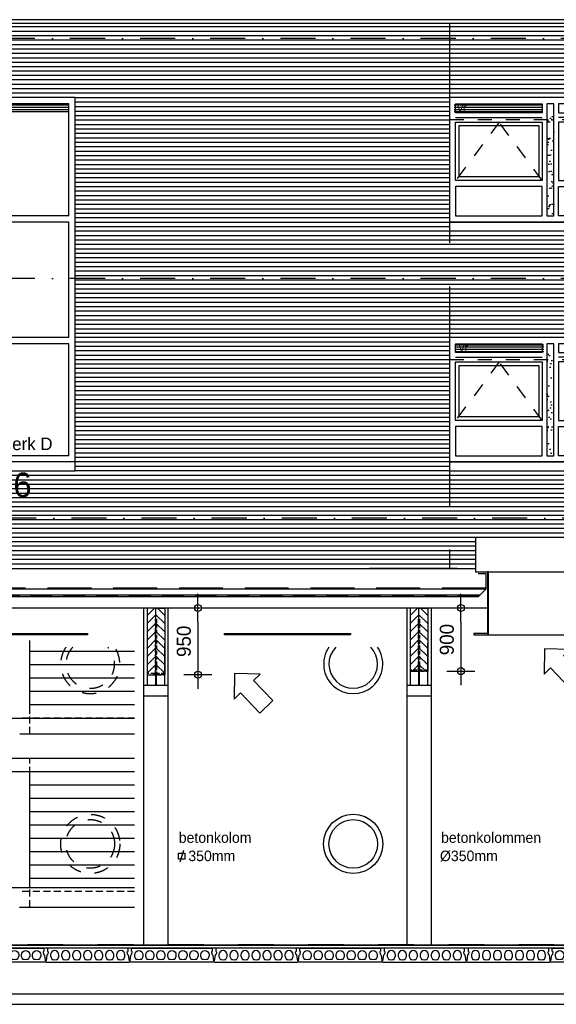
# Model space of a CAD drawing. Extents: x 0 to 140000, y 0 to 84100.
# Tile 82 of 105: x 77743 to 85395, y 44785 to 58824. Entities that reach past the tile are written whole.
import ezdxf
from ezdxf.enums import TextEntityAlignment as Align

# ---------------------------------------------------------------- set-up
doc = ezdxf.new("R2010")
doc.units = 0
doc.header["$LTSCALE"] = 100
doc.header["$MEASUREMENT"] = 0
doc.header["$PDMODE"] = 35
doc.header["$PDSIZE"] = 5
for name, pattern in [('B0201', [50, 31.25, -6.25, 6.25, -6.25]), ('B0701', [9.375, 6.25, -3.125]), ('B0702', [4.6875, 3.125, -1.5625]), ('B0703', [18.75, 12.5, -6.25]), ('DASHDOT', [1, 0.5, -0.25, 0, -0.25]), ('DASHED', [0.75, 0.5, -0.25]), ('DASHEDX2', [1.5, 1, -0.5]), ('TEGELS', [4, 2, -2])]:
    doc.linetypes.add(name, pattern=pattern)
doc.layers.get('0').update_dxf_attribs({"linetype": 'CONTINUOUS'})
doc.layers.get('DEFPOINTS').update_dxf_attribs({"linetype": 'CONTINUOUS'})
for name, color, linetype in [('AA28----_KONSTRUKTIE', 1, 'CONTINUOUS'), ('AA31----_BUITENKOZ', 7, 'CONTINUOUS'), ('AL$0A---_WIJZIGINGEN', 2, 'CONTINUOUS'), ('AL$7A---_STRAMIEN', 42, 'B0201'), ('AL$8A---_HULPLIJNEN', 1, 'CONTINUOUS'), ('AL21----_BUITENWAND', 2, 'CONTINUOUS'), ('AL23----_VLOEREN', 7, 'CONTINUOUS'), ('AL24----_TRAPPEN', 2, 'CONTINUOUS'), ('AL27K---_ISOLATIE', 7, 'CONTINUOUS'), ('AL27MH--_METAAL', 7, 'CONTINUOUS'), ('AL28----_KONSTRUKTIE', 3, 'CONTINUOUS'), ('AL31----_BUITENKOZ', 7, 'CONTINUOUS'), ('AL31----_BUITENKOZIJ', 7, 'CONTINUOUS'), ('AL42----_BINNENWANDA', 2, 'CONTINUOUS'), ('AL43----_VLOERAFW', 1, 'CONTINUOUS'), ('AL45----_PLAFONDAFW', 7, 'CONTINUOUS'), ('AL47----_DAKAFW', 1, 'CONTINUOUS'), ('AM$1A---_ALGEMEEN', 1, 'CONTINUOUS'), ('AT$0A---_WIJZIGINGEN', 7, 'CONTINUOUS'), ('AT$1A---_ALGEMEEN', 7, 'CONTINUOUS'), ('AT$1A---_TEKST', 2, 'CONTINUOUS'), ('DLLATATIE', 3, 'B0703'), ('VENTILATIE', 1, 'CONTINUOUS'), ('ZONWERING', 4, 'TEGELS')]:
    doc.layers.add(name, color=color, linetype=linetype)
doc.styles.add('00_100', font='B-GBP.shx', dxfattribs={"height": 120})
doc.styles.add('01_100', font='B-GBP.shx', dxfattribs={"height": 180})
doc.styles.add('02_100', font='B-GBP.shx', dxfattribs={"height": 250})
doc.styles.add('03_100', font='B-GBP.shx', dxfattribs={"height": 350})
doc.styles.add('03_AT', font='B-GBP')
doc.styles.add('B-01', font='b-gbp')
doc.dimstyles.new('BV100-18', dxfattribs={"dimscale": 100, "dimtxt": 2, "dimasz": 2, "dimexe": 3, "dimexo": 3, "dimgap": 1, "dimtad": 1, "dimdec": 0, "dimzin": 0, "dimtxsty": 'B-01', "dimblk": 'TOD', "dimcen": 1, "dimdle": 1.25, "dimse1": 1, "dimse2": 1, "dimclrd": 1, "dimclre": 1, "dimclrt": 1, "dimazin": 3, "dimtfac": 0.5, "dimtdec": 0, "dimtix": 1, "dimtmove": 0, "dimatfit": 3, "dimtolj": 1, "dimtzin": 0})
pattern_1 = [(37.5, (30967.9, -26474.17), (-7.6852, 235.0725), [0, -185.44, 0, -207.4, 0, -198.25]), (7.5, (30967.9, -26474.17), (215.9128, 344.3018), [0, -100.04, 0, -167.14, 0, -64.05]), (327.5, (30817.83, -26474.17), (379.9253, 0.6904), [0, -61, 0, -219.6, 0, -286.7]), (317.5, (30817.83, -26474.17), (366.7474, 107.0764), [0, -30.5, 0, -143.96, 0, -164.7])]

# ---------------------------------------------------------------- blocks, each defined once
blk = doc.blocks.new('PH31-001')
at = {"layer": 'AL31----_BUITENKOZ'}
h = blk.add_hatch(dxfattribs=at)
h.set_pattern_fill('AR-SAND', color=256, scale=122, style=0)
h.set_pattern_definition([(37.5, (-52903.8, -82412.16), (-7.6852, 235.0725), [0, -185.44, 0, -207.4, 0, -198.25]), (7.5, (-52903.8, -82412.16), (215.9128, 344.3018), [0, -100.04, 0, -167.14, 0, -64.05]), (327.5, (-53053.86, -82412.16), (379.9253, 0.6904), [0, -61, 0, -219.6, 0, -286.7]), (317.5, (-53053.86, -82412.16), (366.7474, 107.0764), [0, -30.5, 0, -143.96, 0, -164.7])])
h.paths.add_polyline_path([(1490, 1580), (1390, 1580), (1390, 67), (1490, 67)])
for p, q in [((88, 1492), (1323, 1492)), ((2792, 1492), (1557, 1492)), ((0, 0), (0, 0)), ((0, 0), (0, 0))]:
    blk.add_line(p, q, dxfattribs=at)
at = {"layer": 'AL31----_BUITENKOZ', "color": 1, "linetype": 'TEGELS'}
for p, q in [((709, 1425), (88, 593)), ((1323, 593), (709, 1425))]:
    blk.add_line(p, q, dxfattribs=at)
at = {"layer": 'AL31----_BUITENKOZ'}
for points in [[(2880, 0), (2880, 1774), (0, 1774), (0, 1774), (0, 0)], [(88, 1559), (88, 1686), (1323, 1686), (1323, 1559)], [(1490, 1686), (1390, 1686), (1390, 88), (1490, 88)], [(2792, 1559), (2792, 1686), (1557, 1686), (1557, 1559)], [(88, 593), (88, 1425), (1323, 1425), (1323, 593)], [(2792, 593), (2792, 1425), (1557, 1425), (1557, 593)], [(88, 505), (88, 88), (1323, 88), (1323, 505)], [(2792, 505), (2792, 88), (1557, 88), (1557, 505)]]:
    blk.add_lwpolyline(points, close=True, dxfattribs=at)
at = {"layer": 'AL31----_BUITENKOZ', "color": 1}
blk.add_lwpolyline([(138, 643), (138, 1375), (1273, 1375), (1273, 643)], close=True, dxfattribs=at)
at = {"layer": 'AT$1A---_TEKST', "style": '01_100'}
blk.add_text('merk A', height=180, dxfattribs=at).set_placement((1754, 154))
blk = doc.blocks.new('PH31-019')
at = {"layer": 'AL31----_BUITENKOZ'}
for p, q in [((0, 0), (0, 5194)), ((1440, 5194), (0, 5194)), ((1352, 5106), (88, 5106)), ((88, 3508), (88, 5106)), ((1352, 3508), (1352, 5106)), ((1440, 0), (1440, 5194)), ((1352, 3508), (88, 3508)), ((1352, 3420), (88, 3420)), ((88, 1774), (88, 3420)), ((1352, 1774), (1352, 3420)), ((1352, 1774), (88, 1774)), ((1352, 1686), (88, 1686)), ((88, 88), (88, 1686)), ((1352, 88), (1352, 1686)), ((1352, 88), (88, 88)), ((1440, 0), (0, 0))]:
    blk.add_line(p, q, dxfattribs=at)
at = {"layer": 'AT$1A---_TEKST', "style": '01_100'}
blk.add_text('merk D', height=180, dxfattribs=at).set_placement((344, 168))
blk = doc.blocks.new('N110200A_8790002')
blk.add_lwpolyline([(590, 0), (600, 10), (600, 20), (595, 20), (583.485281, 100.60303), (569.343146, 114.745166), (564.393398, 149.393398), (575, 160), (575, 200), (-575, 200), (-575, 160), (-564.393398, 149.393398), (-569.343146, 114.745166), (-583.485281, 100.60303), (-595, 20), (-600, 20), (-600, 10), (-590, 0)], close=True)
for points in [[(-529.5, 106.5), (-529.5, 86.873683, 0.099699), (-528.330573, 81.0672), (-513.225136, 45.08727, 0.216278), (-508.981623, 41.155233, 0.162058), (-433.018377, 41.155233, 0.216278), (-428.774864, 45.08727), (-413.669427, 81.0672, 0.099699), (-412.5, 86.873683), (-412.5, 106.5, 1)], [(-372.5, 106.5), (-372.5, 86.873683, 0.099699), (-371.330573, 81.0672), (-356.225136, 45.08727, 0.216278), (-351.981623, 41.155233, 0.162058), (-276.018377, 41.155233, 0.216278), (-271.774864, 45.08727), (-256.669427, 81.0672, 0.099699), (-255.5, 86.873683), (-255.5, 106.5, 1)], [(-215.5, 106.5), (-215.5, 86.873683, 0.099699), (-214.330573, 81.0672), (-199.225136, 45.08727, 0.216278), (-194.981623, 41.155233, 0.162058), (-119.018377, 41.155233, 0.216278), (-114.774864, 45.08727), (-99.669427, 81.0672, 0.099699), (-98.5, 86.873683), (-98.5, 106.5, 1)], [(-58.5, 106.5), (-58.5, 86.873683, 0.099699), (-57.330573, 81.0672), (-42.225136, 45.08727, 0.216278), (-37.981623, 41.155233, 0.162058), (37.981623, 41.155233, 0.216278), (42.225136, 45.08727), (57.330573, 81.0672, 0.099699), (58.5, 86.873683), (58.5, 106.5, 1)], [(98.5, 106.5), (98.5, 86.873683, 0.099699), (99.669427, 81.0672), (114.774864, 45.08727, 0.216278), (119.018377, 41.155233, 0.162058), (194.981623, 41.155233, 0.216278), (199.225136, 45.08727), (214.330573, 81.0672, 0.099699), (215.5, 86.873683), (215.5, 106.5, 1)], [(255.5, 106.5), (255.5, 86.873683, 0.099699), (256.669427, 81.0672), (271.774864, 45.08727, 0.216278), (276.018377, 41.155233, 0.162058), (351.981623, 41.155233, 0.216278), (356.225136, 45.08727), (371.330573, 81.0672, 0.099699), (372.5, 86.873683), (372.5, 106.5, 1)], [(412.5, 106.5), (412.5, 86.873683, 0.099699), (413.669427, 81.0672), (428.774864, 45.08727, 0.216278), (433.018377, 41.155233, 0.162058), (508.981623, 41.155233, 0.216278), (513.225136, 45.08727), (528.330573, 81.0672, 0.099699), (529.5, 86.873683), (529.5, 106.5, 1)]]:
    blk.add_lwpolyline(points, format="xyb", close=True)
blk = doc.blocks.new('AS00S005')
at = {"layer": 'AL$0A---_WIJZIGINGEN'}
blk.add_lwpolyline([(0, 0), (-5.12, -5.12), (-5.12, -2.56), (-13.06, -2.56), (-13.06, 2.56), (-5.12, 2.56), (-5.12, 5.12)], close=True, dxfattribs=at)
at = {"layer": 'AT$0A---_WIJZIGINGEN', "color": 3, "style": '03_AT'}
blk.add_attdef('NUMMER', text='', height=3.5, dxfattribs=at).set_placement((-8.98, -0.06), align=Align.MIDDLE)
blk = doc.blocks.new('TOD')
for p, q in [((0, -1), (0, 1)), ((-1, 0), (1, 0))]:
    blk.add_line(p, q)
blk.add_circle((0, 0), 0.25)
blk = doc.blocks.new('*D637')
at = {"color": 1, "linetype": 'BYBLOCK'}
blk.add_line((84035, 50235), (84035, 49735), dxfattribs=at)
at = {"layer": 'DEFPOINTS', "color": 0, "linetype": 'BYBLOCK'}
for p in [(84368, 50435), (84035, 49535), (84478, 49535)]:
    blk.add_point(p, dxfattribs=at)
at = {"color": 1, "linetype": 'BYBLOCK', "xscale": 200, "yscale": 200, "zscale": 200}
for p, rotation in [((84035, 50435), 90), ((84035, 49535), 270)]:
    blk.add_blockref('TOD', p, dxfattribs=dict(at, rotation=rotation))
at = {"color": 1, "linetype": 'BYBLOCK', "insert": (83835, 49985), "char_height": 200, "attachment_point": 5, "rotation": 90, "style": 'B-01'}
blk.add_mtext('\\A1;900', dxfattribs=at)
blk = doc.blocks.new('*D638')
at = {"color": 1, "linetype": 'BYBLOCK'}
blk.add_line((79118, 50235), (79118, 49685), dxfattribs=at)
at = {"layer": 'DEFPOINTS', "color": 0, "linetype": 'BYBLOCK'}
for p in [(79452, 50435), (79118, 49485), (79562, 49485)]:
    blk.add_point(p, dxfattribs=at)
at = {"color": 1, "linetype": 'BYBLOCK', "xscale": 200, "yscale": 200, "zscale": 200}
for p, rotation in [((79118, 50435), 90), ((79118, 49485), 270)]:
    blk.add_blockref('TOD', p, dxfattribs=dict(at, rotation=rotation))
at = {"color": 1, "linetype": 'BYBLOCK', "insert": (78918, 49960), "char_height": 200, "attachment_point": 5, "rotation": 90, "style": 'B-01'}
blk.add_mtext('\\A1;950', dxfattribs=at)

msp = doc.modelspace()

# ---------------------------------------------------------------- hatches: boundary and pattern name
at = {"layer": 'AA28----_KONSTRUKTIE'}
h = msp.add_hatch(dxfattribs=at)
h.set_pattern_fill('ANSI31', color=256, scale=666, style=0)
h.set_pattern_definition([(45, (-11903.96, 25384.29), (-58.86664, 58.86664), [])])
h.paths.add_polyline_path([(79686.7, 50434.7), (79561.7, 50434.7), (79561.7, 49484.7), (79686.7, 49484.7)])
h = msp.add_hatch(dxfattribs=at)
h.set_pattern_fill('ANSI31', color=256, scale=666, style=0)
h.set_pattern_definition([(135, (171277.34, 25384.29), (58.86664, 58.86664), [])])
h.paths.add_polyline_path([(79686.7, 50434.7), (79811.7, 50434.7), (79811.7, 49484.7), (79686.7, 49484.7)])
h = msp.add_hatch(dxfattribs=at)
h.set_pattern_fill('ANSI31', color=256, scale=666, style=0)
h.set_pattern_definition([(45, (-8153.96, 25384.29), (-58.86664, 58.86664), [])])
h.paths.add_polyline_path([(83436.7, 50434.7), (83311.7, 50434.7), (83311.7, 49534.7), (83436.7, 49534.7)])
h = msp.add_hatch(dxfattribs=at)
h.set_pattern_fill('ANSI31', color=256, scale=666, style=0)
h.set_pattern_definition([(135, (175027.34, 25384.29), (58.86664, 58.86664), [])])
h.paths.add_polyline_path([(83436.7, 50434.7), (83561.7, 50434.7), (83561.7, 49534.7), (83436.7, 49534.7)])
at = {"layer": 'AA31----_BUITENKOZ'}
h = msp.add_hatch(dxfattribs=at)
h.set_pattern_fill('AR-SAND', color=256, scale=122, style=0)
h.set_pattern_definition(pattern_1)
h.paths.add_polyline_path([(85361.7, 57517.7), (85261.7, 57517.7), (85261.7, 56005), (85361.7, 56005)])
h = msp.add_hatch(dxfattribs=at)
h.set_pattern_fill('AR-SAND', color=256, scale=122, style=0)
h.set_pattern_definition(pattern_1)
h.paths.add_polyline_path([(85361.7, 54097.7), (85261.7, 54097.7), (85261.7, 52585), (85361.7, 52585)])
at = {"layer": 'VENTILATIE'}
h = msp.add_hatch(dxfattribs=at)
h.set_pattern_fill('LINE', color=1, scale=250, style=0)
h.set_pattern_definition([(0, (38928.1, 951.697), (0, 31.25), [])])
h.paths.add_polyline_path([(78435.7, 57493.1), (78435.7, 57620.1), (77179.7, 57620.1), (77179.7, 57493.1)])
h = msp.add_hatch(dxfattribs=at)
h.set_pattern_fill('LINE', color=1, scale=250, style=0)
h.set_pattern_definition([(0, (45687.104, 951.49), (0, 31.25), [])])
h.paths.add_polyline_path([(85194.7, 57492.9), (85194.7, 57619.9), (83938.7, 57619.9), (83938.7, 57492.9)])
h = msp.add_hatch(dxfattribs=at)
h.set_pattern_fill('LINE', color=1, scale=250, style=0)
h.set_pattern_definition([(0, (45708.104, -2468.153), (0, 31.25), [])])
h.paths.add_polyline_path([(85215.7, 54073.2), (85215.7, 54200.2), (83959.7, 54200.2), (83959.7, 54073.2)])

# ---------------------------------------------------------------- linework, layer by layer
at = {"layer": 'AL$7A---_STRAMIEN', "color": 1, "linetype": 'DASHDOT', "ltscale": 10}
for p, q in [((130964.8, 58554.7), (9153.4, 58554.7)), ((130964.8, 55134.7), (9153.4, 55134.7)), ((130984.9, 51714.7), (9173.5, 51714.7)), ((102367.1, 45634.7), (9173.5, 45634.7)), ((103361.7, 45634.7), (10168.2, 45634.7))]:
    msp.add_line(p, q, dxfattribs=at)
at = {"layer": 'AL$8A---_HULPLIJNEN'}
for p, q in [((68686.7, 44934.7), (95871, 44934.7)), ((68686.7, 44784.7), (95871, 44784.7))]:
    msp.add_line(p, q, dxfattribs=at)
at = {"layer": 'AL21----_BUITENWAND'}
for p, q in [((105964.2, 58823.7), (11836.7, 58823.7)), ((105964.2, 58768.8), (11836.7, 58768.8)), ((75132.3, 50998), (84241.6, 50998))]:
    msp.add_line(p, q, dxfattribs=at)
at = {"layer": 'AL21----_BUITENWAND', "color": 42}
for p, q in [((11866.7, 58724.7), (105922.4, 58724.7)), ((11866.7, 58661.3), (105922.4, 58661.3)), ((11866.7, 58598), (105922.4, 58598)), ((11866.7, 58534.7), (105922.4, 58534.7)), ((11866.7, 58471.3), (105922.4, 58471.3)), ((11866.7, 58408), (105922.4, 58408)), ((11866.7, 58344.7), (105922.4, 58344.7)), ((11866.7, 58281.3), (105922.4, 58281.3)), ((11866.7, 58218), (105922.4, 58218)), ((11866.7, 58154.7), (105922.4, 58154.7)), ((105922.4, 58091.3), (11866.7, 58091.3)), ((105922.4, 58028), (11866.7, 58028)), ((105922.4, 57964.7), (11866.7, 57964.7)), ((105922.4, 57901.3), (11866.7, 57901.3)), ((105922.4, 57838), (11866.7, 57838)), ((105922.4, 57774.7), (11866.7, 57774.7)), ((78531.7, 57714.3), (83871.7, 57714.3)), ((78531.7, 57650.9), (83871.7, 57650.9)), ((78531.7, 57584.7), (83871.7, 57584.7)), ((78531.7, 57521.3), (83871.7, 57521.3)), ((78531.7, 57458), (83871.7, 57458)), ((78531.7, 57394.7), (83871.7, 57394.7)), ((78531.7, 57331.3), (83871.7, 57331.3)), ((78531.7, 57268), (83871.7, 57268)), ((78531.7, 57204.7), (83871.7, 57204.7)), ((78531.7, 57141.3), (83871.7, 57141.3)), ((78531.7, 57078), (83871.7, 57078)), ((78531.7, 57014.7), (83871.7, 57014.7)), ((78531.7, 56951.3), (83871.7, 56951.3)), ((78531.7, 56888), (83871.7, 56888)), ((78531.7, 56824.7), (83871.7, 56824.7)), ((78531.7, 56761.3), (83871.7, 56761.3)), ((78531.7, 56698), (83871.7, 56698)), ((78531.7, 56634.7), (83871.7, 56634.7)), ((78531.7, 56571.3), (83871.7, 56571.3)), ((78531.7, 56508), (83871.7, 56508)), ((78531.7, 56444.7), (83871.7, 56444.7)), ((78531.7, 56381.3), (83871.7, 56381.3)), ((78531.7, 56318), (83871.7, 56318)), ((78531.7, 56254.7), (83871.7, 56254.7)), ((78531.7, 56191.3), (83871.7, 56191.3)), ((78531.7, 56128), (83871.7, 56128)), ((78531.7, 56064.7), (83871.7, 56064.7)), ((78531.7, 56001.3), (83871.7, 56001.3)), ((78531.7, 55938), (83871.7, 55938)), ((78531.7, 55874.7), (83871.7, 55874.7)), ((78531.7, 55811.3), (83871.7, 55811.3)), ((78531.7, 55748), (105922.4, 55748)), ((78531.7, 55684.7), (105922.4, 55684.7)), ((78531.7, 55621.3), (105922.4, 55621.3)), ((78531.7, 55558), (105922.4, 55558)), ((78531.7, 55494.7), (105922.4, 55494.7)), ((78531.7, 55431.3), (105922.4, 55431.3)), ((78531.7, 55368), (105922.4, 55368)), ((78531.7, 55304.7), (105922.4, 55304.7)), ((78531.7, 55241.3), (105922.4, 55241.3)), ((78531.7, 55178), (105922.4, 55178)), ((78531.7, 55114.7), (105922.4, 55114.7)), ((78531.7, 55051.3), (105922.4, 55051.3)), ((78531.7, 54988), (105922.4, 54988)), ((78531.7, 54924.7), (105922.4, 54924.7)), ((78531.7, 54861.3), (105922.4, 54861.3)), ((78531.7, 54798), (105922.4, 54798)), ((78531.7, 54734.7), (105922.4, 54734.7)), ((78531.7, 54671.3), (105922.4, 54671.3)), ((78531.7, 54608), (105922.4, 54608)), ((78531.7, 54544.7), (105922.4, 54544.7)), ((78531.7, 54481.3), (105922.4, 54481.3)), ((78531.7, 54418), (105922.4, 54418)), ((78531.7, 54354.7), (105922.4, 54354.7)), ((83871.7, 54291.3), (78531.7, 54291.3)), ((83871.7, 54228), (78531.7, 54228)), ((83871.7, 54164.7), (78531.7, 54164.7)), ((83871.7, 54101.3), (78531.7, 54101.3)), ((83871.7, 54038), (78531.7, 54038)), ((83871.7, 53974.7), (78531.7, 53974.7)), ((83871.7, 53911.3), (78531.7, 53911.3)), ((83871.7, 53848), (78531.7, 53848)), ((83871.7, 53784.7), (78531.7, 53784.7)), ((83871.7, 53721.3), (78531.7, 53721.3)), ((83871.7, 53658), (78531.7, 53658)), ((83871.7, 53594.7), (78531.7, 53594.7)), ((83871.7, 53531.3), (78531.7, 53531.3)), ((83871.7, 53468), (78531.7, 53468)), ((83871.7, 53404.7), (78531.7, 53404.7)), ((83871.7, 53341.3), (78531.7, 53341.3)), ((83871.7, 53278), (78531.7, 53278)), ((83871.7, 53214.7), (78531.7, 53214.7)), ((83871.7, 53151.3), (78531.7, 53151.3)), ((83871.7, 53088), (78531.7, 53088)), ((83871.7, 53024.7), (78531.7, 53024.7)), ((83871.7, 52961.3), (78531.7, 52961.3)), ((83871.7, 52898), (78531.7, 52898)), ((83871.7, 52834.7), (78531.7, 52834.7)), ((83871.7, 52771.3), (78531.7, 52771.3)), ((83871.7, 52708), (78531.7, 52708)), ((83871.7, 52644.7), (78531.7, 52644.7)), ((83871.7, 52581.3), (78531.7, 52581.3)), ((83871.7, 52518), (78531.7, 52518)), ((83871.7, 52454.7), (78531.7, 52454.7)), ((83871.7, 52391.3), (78531.7, 52391.3)), ((11866.7, 52328), (105922.4, 52328)), ((11866.7, 52264.7), (105922.4, 52264.7)), ((11866.7, 52201.3), (105922.4, 52201.3)), ((11866.7, 52138), (105922.4, 52138)), ((11866.7, 52074.7), (105922.4, 52074.7)), ((11866.7, 52011.3), (105922.4, 52011.3)), ((11866.7, 51948), (105922.4, 51948)), ((11866.7, 51884.7), (105922.4, 51884.7)), ((11866.7, 51821.3), (105922.4, 51821.3)), ((11866.7, 51758), (105922.4, 51758)), ((105922.4, 51694.7), (11866.7, 51694.7)), ((105922.4, 51631.3), (11866.7, 51631.3)), ((105922.4, 51568), (11866.7, 51568)), ((105922.4, 51504.7), (11866.7, 51504.7)), ((105922.4, 51441.3), (75132.3, 51441.3)), ((84241.6, 51378), (75132.3, 51378)), ((84241.6, 51314.7), (75132.3, 51314.7)), ((84241.6, 51251.3), (75132.3, 51251.3)), ((84241.6, 51188), (75132.3, 51188)), ((84241.6, 51124.7), (75132.3, 51124.7)), ((84241.6, 51061.3), (75132.3, 51061.3))]:
    msp.add_line(p, q, dxfattribs=at)
at = {"layer": 'AL23----_VLOEREN'}
for p, q in [((40662.1, 45629.7), (96239.8, 45629.7)), ((96239.8, 45584.7), (40662.1, 45584.7))]:
    msp.add_line(p, q, dxfattribs=at)
at = {"layer": 'AL24----_TRAPPEN', "color": 1}
for p, q in [((77885.3, 48919.6), (77885.3, 49971.4)), ((79380.5, 49814.7), (77885.3, 49814.7)), ((79380.5, 49624.7), (77885.3, 49624.7)), ((79380.5, 49434.7), (77885.3, 49434.7)), ((79380.5, 49244.7), (77885.3, 49244.7)), ((79380.5, 49054.7), (77885.3, 49054.7)), ((76242.9, 48864.7), (79380.5, 48864.7)), ((77746.7, 48639.7), (79380.5, 48639.7)), ((76242.9, 48294.7), (79380.5, 48294.7)), ((76242.9, 48104.7), (79380.5, 48104.7)), ((77885.3, 46449.6), (77885.3, 48069.7)), ((77885.3, 47914.7), (79380.5, 47914.7)), ((77885.3, 47724.7), (79380.5, 47724.7)), ((77885.3, 47534.7), (79380.5, 47534.7)), ((77885.3, 47344.7), (79380.5, 47344.7)), ((77885.3, 47154.7), (79380.5, 47154.7)), ((77885.3, 46964.7), (79380.5, 46964.7)), ((77885.3, 46774.7), (79380.5, 46774.7)), ((77885.3, 46584.7), (79380.5, 46584.7)), ((76242.9, 46449.6), (79380.5, 46449.6)), ((77738.4, 46169.7), (79380.5, 46169.7))]:
    msp.add_line(p, q, dxfattribs=at)
at = {"layer": 'AL24----_TRAPPEN', "color": 42, "linetype": 'DASHEDX2'}
for p, q in [((79380.5, 48864.7), (77746.7, 48864.7)), ((77885.3, 48639.7), (77885.3, 48919.6)), ((76242.9, 48294.7), (79380.5, 48294.7)), ((77885.3, 48069.7), (77885.3, 48294.7)), ((77885.3, 48104.7), (79380.5, 48104.7)), ((79380.5, 46394.7), (77738.4, 46394.7)), ((77885.3, 46169.7), (77885.3, 46449.6))]:
    msp.add_line(p, q, dxfattribs=at)
at = {"layer": 'AL27K---_ISOLATIE'}
for p, q in [((84390.5, 50704.7), (74983.4, 50704.7)), ((75062.2, 50624.7), (84311.7, 50624.7))]:
    msp.add_line(p, q, dxfattribs=at)
msp.add_lwpolyline([(84282.1, 50927.9), (84390.5, 50927.9), (84390.5, 50704.7), (84282.1, 50594.7), (84005.5, 50594.7)], dxfattribs=at)
at = {"layer": 'AL27MH--_METAAL'}
for p, q in [((84282.1, 50594.7), (75091.8, 50594.7)), ((84411.9, 50434.7), (74961.9, 50434.7))]:
    msp.add_line(p, q, dxfattribs=at)
at = {"layer": 'AL27MH--_METAAL', "color": 1}
msp.add_line((84426.9, 50052.7), (86196.9, 50052.7), dxfattribs=at)
at = {"layer": 'AL27MH--_METAAL'}
for points in [[(84241.6, 50952.9), (86382.3, 50952.9), (86382.3, 51441.5), (84241.6, 51441.5)], [(84411.9, 50052.7), (84426.9, 50052.7), (84426.9, 50952.9), (84411.9, 50952.9)]]:
    msp.add_lwpolyline(points, close=True, dxfattribs=at)
at = {"layer": 'AL28----_KONSTRUKTIE'}
for p, q in [((79511.7, 45634.7), (79511.7, 50434.7)), ((79861.7, 45634.7), (79861.7, 50434.7)), ((83261.7, 50434.7), (83261.7, 45634.7)), ((83611.7, 50434.7), (83611.7, 45634.7)), ((79511.7, 49334.7), (79861.7, 49334.7)), ((83261.7, 49334.7), (83611.7, 49334.7)), ((79511.7, 49184.7), (79861.7, 49184.7)), ((83261.7, 49184.7), (83611.7, 49184.7))]:
    msp.add_line(p, q, dxfattribs=at)
for points in [[(79686.7, 50434.7), (79561.7, 50434.7), (79561.7, 49484.7), (79686.7, 49484.7)], [(79686.7, 50434.7), (79811.7, 50434.7), (79811.7, 49484.7), (79686.7, 49484.7)], [(83436.7, 50434.7), (83311.7, 50434.7), (83311.7, 49534.7), (83436.7, 49534.7)], [(83436.7, 50434.7), (83561.7, 50434.7), (83561.7, 49534.7), (83436.7, 49534.7)]]:
    msp.add_lwpolyline(points, close=True, dxfattribs=at)
at = {"layer": 'AL31----_BUITENKOZ'}
for p, q in [((83871.7, 55938), (83871.7, 55938)), ((83871.7, 55938), (83871.7, 55938)), ((83871.7, 52518), (83871.7, 52518))]:
    msp.add_line(p, q, dxfattribs=at)
for points in [[(78531.7, 52518), (77091.7, 52518), (77091.7, 52391.3), (78531.7, 52391.3)], [(86751.7, 52518), (83871.7, 52518), (83871.7, 52391.3), (86751.7, 52391.3)]]:
    msp.add_lwpolyline(points, close=True, dxfattribs=at)
at = {"layer": 'AL31----_BUITENKOZIJ'}
msp.add_lwpolyline([(83871.7, 55811.3), (94251.7, 55811.3), (94251.7, 55938), (83871.7, 55938)], close=True, dxfattribs=at)
at = {"layer": 'AL42----_BINNENWANDA', "color": 42, "linetype": 'TEGELS'}
for radius in [421.7, 346.6]:
    msp.add_circle((78749.2, 47071.7), radius, dxfattribs=at)
at = {"layer": 'AL42----_BINNENWANDA', "color": 42}
for radius in [421.7, 346.6]:
    msp.add_circle((82499.2, 47071.7), radius, dxfattribs=at)
at = {"layer": 'AL42----_BINNENWANDA', "color": 42, "linetype": 'TEGELS'}
for radius, start, end in [(421.7, 145.34462, 34.65538), (346.6, 136.23223, 43.76777)]:
    msp.add_arc((78749.2, 49636.7), radius, start, end, dxfattribs=at)
at = {"layer": 'AL42----_BINNENWANDA', "color": 42}
for radius, start, end in [(421.7, 145.34462, 34.65538), (346.6, 136.23223, 43.76777)]:
    msp.add_arc((82499.2, 49636.7), radius, start, end, dxfattribs=at)
at = {"layer": 'AL43----_VLOERAFW', "color": 1, "linetype": 'CONTINUOUS'}
msp.add_line((40514.8, 45634.7), (96239.8, 45634.7), dxfattribs=at)
at = {"layer": 'AL45----_PLAFONDAFW'}
for points in [[(78711.7, 50052.7), (76911.7, 50052.7), (76911.7, 50072.7), (78711.7, 50072.7)], [(82461.7, 50052.7), (80661.7, 50052.7), (80661.7, 50072.7), (82461.7, 50072.7)]]:
    msp.add_lwpolyline(points, close=True, dxfattribs=at)
msp.add_lwpolyline([(84411.9, 50072.7), (84219.7, 50072.7), (84219.7, 50052.7), (84411.9, 50052.7)], dxfattribs=at)
at = {"layer": 'AL47----_DAKAFW', "color": 7, "linetype": 'B0702'}
msp.add_line((75082.2, 50604.4), (84291.7, 50604.4), dxfattribs=at)
at = {"layer": 'AL47----_DAKAFW', "color": 7, "linetype": 'B0701'}
msp.add_lwpolyline([(84390.5, 50716.5), (74983.4, 50716.5)], dxfattribs=at)
at = {"layer": 'AM$1A---_ALGEMEEN'}
for p, q in [((79561.7, 49934.7), (79561.7, 49334.7)), ((79811.7, 49334.7), (79811.7, 49934.7)), ((83311.7, 49934.7), (83311.7, 49334.7)), ((83561.7, 49334.7), (83561.7, 49934.7))]:
    msp.add_line(p, q, dxfattribs=at)
at = {"layer": 'AM$1A---_ALGEMEEN', "color": 42, "linetype": 'DASHED'}
for points in [[(79694.2, 49499.7), (79679.2, 49499.7), (79679.2, 50274.7), (79694.2, 50274.7)], [(83444.2, 49549.7), (83429.2, 49549.7), (83429.2, 50274.7), (83444.2, 50274.7)], [(79561.7, 49499.7), (79561.7, 49484.7), (79811.7, 49484.7), (79811.7, 49499.7)], [(83311.7, 49549.7), (83311.7, 49534.7), (83561.7, 49534.7), (83561.7, 49549.7)]]:
    msp.add_lwpolyline(points, close=True, dxfattribs=at)
at = {"layer": 'AM$1A---_ALGEMEEN'}
for points in [[(79694.2, 49484.7), (79679.2, 49484.7), (79679.2, 49334.7), (79694.2, 49334.7)], [(83444.2, 49534.7), (83429.2, 49534.7), (83429.2, 49334.7), (83444.2, 49334.7)]]:
    msp.add_lwpolyline(points, close=True, dxfattribs=at)
at = {"layer": 'AT$1A---_ALGEMEEN', "color": 2}
msp.add_line((80079.2, 46980), (80026.2, 46810.3), dxfattribs=at)
msp.add_lwpolyline([(80098.6, 46934), (80098.6, 46854.5), (80008.5, 46854.5), (80008.5, 46939.3), (80098.6, 46939.3)], close=True, dxfattribs=at)
at = {"layer": 'DLLATATIE'}
for p, q in [((83871.7, 58768.5), (83871.7, 51004.8)), ((82732.3, 51004.8), (84241.6, 51004.8))]:
    msp.add_line(p, q, dxfattribs=at)
at = {"layer": 'ZONWERING', "color": 4}
for p, q in [((83876.9, 57399.6), (94240.1, 57399.6)), ((83876.9, 53976.6), (86740.1, 53976.6))]:
    msp.add_line(p, q, dxfattribs=at)

# ---------------------------------------------------------------- block references
for name, p in [('PH31-019', (77091.7, 52518)), ('PH31-001', (83871.7, 55938)), ('PH31-001', (83871.7, 52518))]:
    msp.add_blockref(name, p)
ref = msp.add_blockref('AS00S005', (85229, 49853.9), dxfattribs=dict(xscale=-50, yscale=50, zscale=50, rotation=313.6296704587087))
ref.add_attrib('NUMMER', 'B', dxfattribs={"layer": 'AT$0A---_WIJZIGINGEN', "color": 3, "height": 3.5, "rotation": 313.62967, "style": '03_AT'}).set_placement((85536.6, 49526.6), align=Align.MIDDLE)
ref = msp.add_blockref('AS00S005', (80808.1, 49499.2), dxfattribs=dict(xscale=-50, yscale=50, zscale=50, rotation=313.6296704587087))
ref.add_attrib('NUMMER', 'B', dxfattribs={"layer": 'AT$0A---_WIJZIGINGEN', "color": 3, "height": 3.5, "rotation": 313.62967, "style": '03_AT'}).set_placement((81115.7, 49171.9), align=Align.MIDDLE)
at = {"layer": 'AL23----_VLOEREN', "xscale": -1}
for p in [(77513.3, 45384.7), (79913.3, 45384.7), (82313.3, 45384.7), (85913.3, 45384.7)]:
    msp.add_blockref('N110200A_8790002', p, dxfattribs=at)
at = {"layer": 'AL23----_VLOEREN'}
for p in [(78713.3, 45384.7), (81113.3, 45384.7), (83513.3, 45384.7), (84713.3, 45384.7)]:
    msp.add_blockref('N110200A_8790002', p, dxfattribs=at)

# ---------------------------------------------------------------- texts
at = {"layer": 'AT$1A---_ALGEMEEN', "color": 2}
for s, height, style, p in [('vr', 120, '00_100', (83984.5, 57508.8)), ('vr', 120, '00_100', (84005.5, 54089.1)), ('betonkolom', 150, '02_100', (80011.1, 47086.9)), ('betonkolommen', 150, '02_100', (83751.5, 47086.9)), ('350mm', 150, '02_100', (80147.9, 46826.1)), ('%%c350mm', 150, '02_100', (83736.2, 46826.1))]:
    msp.add_text(s, height=height, dxfattribs=dict(at, style=style)).set_placement(p)
at = {"layer": 'AT$1A---_ALGEMEEN', "color": 4, "style": '03_100'}
msp.add_text('6', height=350, dxfattribs=at).set_placement((77652.9, 52016.6))

# ---------------------------------------------------------------- dimensions: what is measured, and where the dimension line sits
at = {"layer": 'AM$1A---_ALGEMEEN'}
dim = msp.add_linear_dim(base=(80284.8, 49484.7), p1=(80618.3, 50434.7), p2=(80728, 49484.7), angle=270, dimstyle='BV100-18', dxfattribs=at)
dim.commit()
dim.dimension.update_dxf_attribs({"geometry": '*D638', "text_midpoint": (80084.8, 49959.7), "insert": (1166.3, 0)})
dim = msp.add_linear_dim(base=(84034.8, 49534.7), p1=(84368.3, 50434.7), p2=(84478, 49534.7), angle=270, dimstyle='BV100-18', dxfattribs=at)
dim.commit()
dim.dimension.update_dxf_attribs({"geometry": '*D637', "text_midpoint": (83834.8, 49984.7)})

doc.saveas('drawing.dxf')
